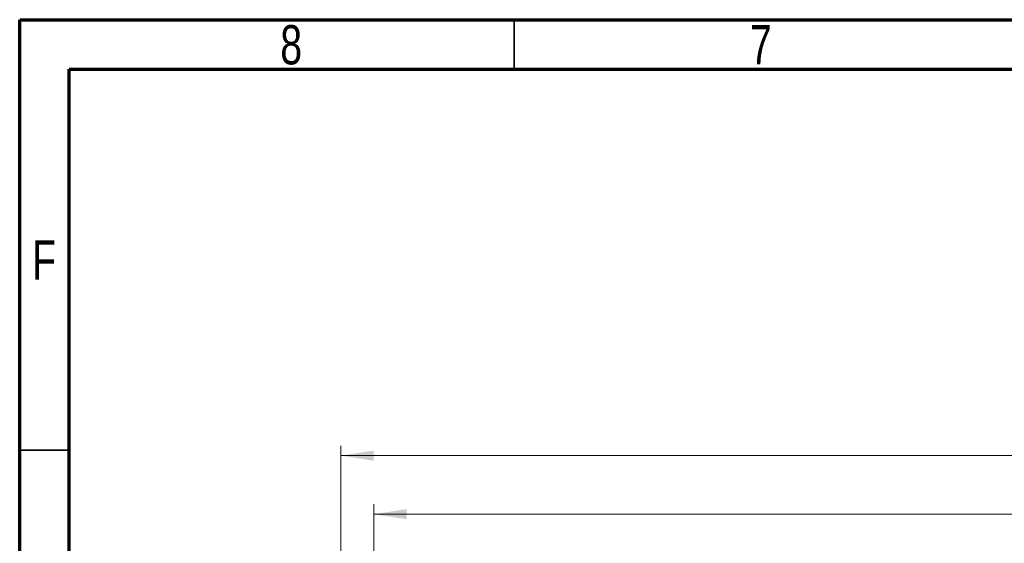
# Model space of a CAD drawing. Header units: millimetres. Extents: x 15 to 415, y 5 to 292.
# Tile 4 of 14: x 15 to 115, y 239 to 292. Entities that reach past the tile are written whole.
import ezdxf

# ---------------------------------------------------------------- set-up
doc = ezdxf.new("R2010")
doc.units = ezdxf.units.MM
doc.styles.add('SLDTEXTSTYLE0', font='TXT', dxfattribs={"width": 0.75})
doc.dimstyles.new('SLDDIMSTYLE0', dxfattribs={"dimtxt": 3.175, "dimasz": 3.302, "dimexe": 0, "dimexo": 0.0625, "dimgap": 0.79375, "dimtad": 1, "dimdec": 1, "dimlfac": 1.5, "dimrnd": 1e-09, "dimzin": 4, "dimdsep": 46, "dimtxsty": 'SLDTEXTSTYLE0', "dimsah": 1, "dimcen": 0.09, "dimadec": 0, "dimazin": 1, "dimtfac": 1, "dimtdec": 1, "dimtofl": 0, "dimtmove": 0, "dimatfit": 3, "dimfxl": 1, "dimfrac": 2, "dimtolj": 1, "dimtzin": 12, "dimarcsym": 0})

# ---------------------------------------------------------------- blocks, each defined once
blk = doc.blocks.new('_D_1')
at = {"color": 7, "linetype": 'Continuous', "lineweight": 0}
for p, q in [((50.826, 228.942), (50.826, 243.03)), ((186.826, 228.942), (186.826, 243.03)), ((186.826, 242.03), (50.826, 242.03))]:
    blk.add_line(p, q, dxfattribs=at)
at = {"color": 7, "linetype": 'Continuous', "lineweight": 18}
for points in [[(50.826, 242.03), (54.128, 241.522), (54.128, 242.538)], [(186.826, 242.03), (183.524, 242.538), (183.524, 241.522)]]:
    blk.add_solid(points, dxfattribs=at)
at = {"color": 7, "linetype": 'Continuous', "lineweight": 18, "insert": (125.134, 246.123), "char_height": 3.175, "attachment_point": 1, "style": 'SLDTEXTSTYLE0'}
blk.add_mtext('204.0', dxfattribs=at)
blk = doc.blocks.new('_D_2')
at = {"color": 7, "linetype": 'Continuous', "lineweight": 0}
for p, q in [((47.493, 232.275), (47.493, 248.945)), ((190.159, 232.275), (190.159, 248.945)), ((47.493, 247.945), (190.159, 247.945))]:
    blk.add_line(p, q, dxfattribs=at)
at = {"color": 7, "linetype": 'Continuous', "lineweight": 18}
for points in [[(47.493, 247.945), (50.795, 247.437), (50.795, 248.453)], [(190.159, 247.945), (186.857, 248.453), (186.857, 247.437)]]:
    blk.add_solid(points, dxfattribs=at)
at = {"color": 7, "linetype": 'Continuous', "lineweight": 18, "insert": (123.71, 252.038), "char_height": 3.175, "attachment_point": 1, "style": 'SLDTEXTSTYLE0'}
blk.add_mtext('214.0', dxfattribs=at)

msp = doc.modelspace()

# ---------------------------------------------------------------- linework, layer by layer
at = {"color": 7, "linetype": 'Continuous', "lineweight": 70}
for p, q in [((15, 5), (15, 292)), ((15, 292), (415, 292)), ((20, 10), (20, 287)), ((20, 287), (410, 287))]:
    msp.add_line(p, q, dxfattribs=at)
at = {"color": 7, "linetype": 'Continuous', "lineweight": 35}
for p, q in [((65, 287), (65, 292)), ((20, 248.5), (15, 248.5))]:
    msp.add_line(p, q, dxfattribs=at)

# ---------------------------------------------------------------- texts
at = {"color": 7, "linetype": 'Continuous', "lineweight": 0, "char_height": 3.9688, "attachment_point": 2, "style": 'SLDTEXTSTYLE0'}
for s, insert in [('8', (42.46, 291.4544)), ('7', (89.96, 291.4544)), ('F', (17.4577, 269.7044))]:
    msp.add_mtext(s, dxfattribs=dict(at, insert=insert))

# ---------------------------------------------------------------- dimensions: what is measured, and where the dimension line sits
at = {"color": 7, "linetype": 'Continuous', "lineweight": 18}
for base, p1, p2, picture, middle in [((190.1594, 247.9453), (47.4927, 231.2751), (190.1594, 231.2751), '_D_2', (128.9865, 247.9453)), ((50.8261, 242.0302), (186.8261, 227.9418), (50.8261, 227.9418), '_D_1', (130.4109, 242.0302))]:
    dim = msp.add_linear_dim(base=base, p1=p1, p2=p2, dimstyle='SLDDIMSTYLE0', dxfattribs=at)
    dim.commit()
    dim.dimension.update_dxf_attribs({"geometry": picture, "text_midpoint": middle, "dimtype": 160})

doc.saveas('drawing.dxf')
